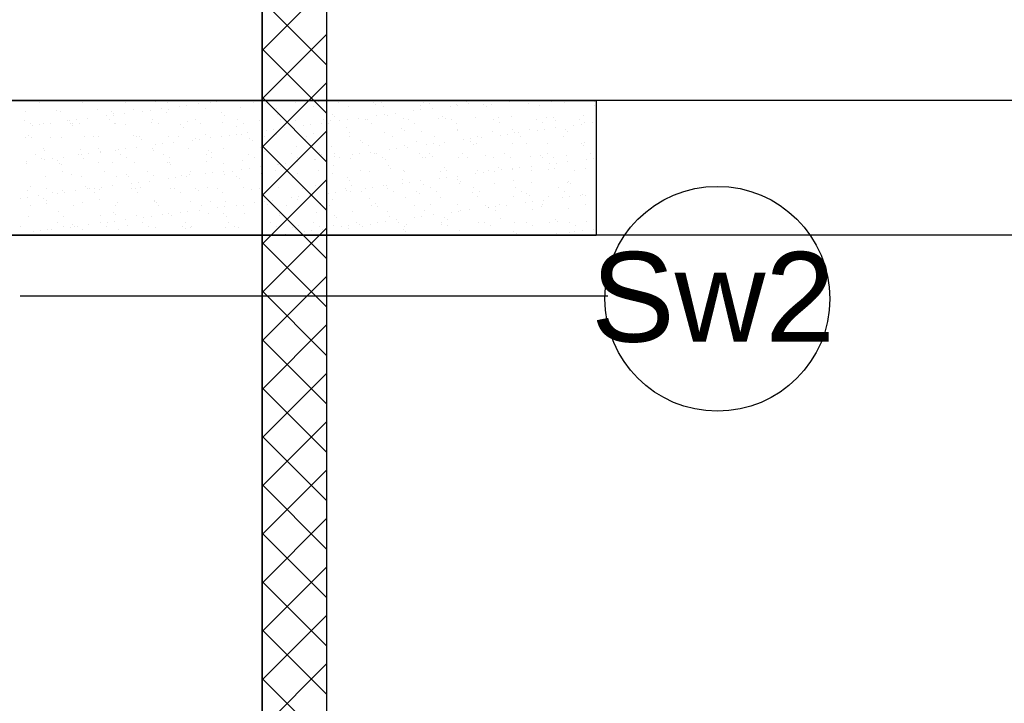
# Model space of a CAD drawing. Header units: millimetres. Extents: x -7023 to 53801, y 9849 to 33561.
# Tile 12 of 256: x 7956 to 8139, y 15865 to 15992. Entities that reach past the tile are written whole.
import ezdxf

# ---------------------------------------------------------------- set-up
doc = ezdxf.new("R2010")
doc.units = ezdxf.units.MM
doc.layers.add('.IE_podklad', color=252, linetype='Continuous')
doc.styles.add('Opisowy', font='arial.ttf')

msp = doc.modelspace()

# ---------------------------------------------------------------- linework, layer by layer
at = {"layer": '.IE_podklad', "lineweight": 35}
msp.add_line((8001.06, 16101.14), (8001.06, 15795.14), dxfattribs=at)
at = {"layer": '.IE_podklad'}
for p, q in [((8013.06, 15795.14), (8013.06, 16101.14)), ((8001.06, 15985.91), (8013.06, 15997.91)), ((8013.06, 15983.17), (8001.06, 15995.17)), ((8001.06, 15976.93), (8013.06, 15988.93)), ((8013.06, 15974.19), (8001.06, 15986.19)), ((8001.06, 15967.95), (8013.06, 15979.95)), ((7831, 15976.64), (8063, 15976.64)), ((7959.87, 15976.2), (7959.87, 15976.2)), ((7967.78, 15976.22), (7967.78, 15976.22)), ((7975.69, 15976.23), (7975.69, 15976.23)), ((7981.22, 15976.45), (7981.22, 15976.45)), ((7983.6, 15976.24), (7983.6, 15976.24)), ((7989.2, 15976), (7989.2, 15976)), ((7991.51, 15976.26), (7991.51, 15976.26)), ((7992.65, 15976.45), (7992.65, 15976.45)), ((7993.97, 15976.62), (7993.97, 15976.62)), ((7999.42, 15976.27), (7999.42, 15976.27)), ((8013.06, 15965.21), (8001.06, 15977.21)), ((8001.23, 15976.57), (8001.23, 15976.57)), ((8001.7, 15976.14), (8001.7, 15976.14)), ((8007.33, 15976.29), (8007.33, 15976.29)), ((8011.54, 15976.34), (8011.54, 15976.34)), ((8015.24, 15976.3), (8015.24, 15976.3)), ((8021.7, 15976.25), (8021.7, 15976.25)), ((8023.15, 15976.32), (8023.15, 15976.32)), ((8031.06, 15976.33), (8031.06, 15976.33)), ((8032.02, 15976.03), (8032.02, 15976.03)), ((8038.97, 15976.34), (8038.97, 15976.34)), ((8039.4, 15976.03), (8039.4, 15976.03)), ((8042.18, 15975.94), (8042.18, 15975.94)), ((8042.85, 15976.48), (8042.85, 15976.48)), ((8046.88, 15976.36), (8046.88, 15976.36)), ((8050.51, 15976.07), (8050.51, 15976.07)), ((8054.79, 15976.37), (8054.79, 15976.37)), ((8057.16, 15976.16), (8057.16, 15976.16)), ((8062.7, 15976.39), (8062.7, 15976.39)), ((8063, 15976.64), (8063, 15951.55)), ((7957.13, 15974.65), (7957.13, 15974.65)), ((7962.95, 15974.74), (7962.95, 15974.74)), ((7963.63, 15974.62), (7963.63, 15974.62)), ((7970.49, 15974.87), (7970.49, 15974.87)), ((7973.11, 15974.65), (7973.11, 15974.65)), ((7973.58, 15974.22), (7973.58, 15974.22)), ((7975.53, 15974.2), (7975.53, 15974.2)), ((7977.14, 15974.95), (7977.14, 15974.95)), ((7978.98, 15974.65), (7978.98, 15974.65)), ((7980.3, 15974.82), (7980.3, 15974.82)), ((7982.36, 15975.1), (7982.36, 15975.1)), ((7983.43, 15974.42), (7983.43, 15974.42)), ((7983.63, 15974.92), (7983.63, 15974.92)), ((7985.81, 15975.55), (7985.81, 15975.55)), ((7987.13, 15975.72), (7987.13, 15975.72)), ((7990.49, 15975.17), (7990.49, 15975.17)), ((7993.59, 15974.34), (7993.59, 15974.34)), ((7997.14, 15975.25), (7997.14, 15975.25)), ((8003.64, 15975.22), (8003.64, 15975.22)), ((8003.91, 15974.11), (8003.91, 15974.11)), ((8010.5, 15975.47), (8010.5, 15975.47)), ((8017.15, 15975.55), (8017.15, 15975.55)), ((8022.17, 15975.82), (8022.17, 15975.82)), ((8023.65, 15975.52), (8023.65, 15975.52)), ((8025.73, 15974.23), (8025.73, 15974.23)), ((8029.18, 15974.68), (8029.18, 15974.68)), ((8030.5, 15974.86), (8030.5, 15974.86)), ((8030.51, 15975.77), (8030.51, 15975.77)), ((8032.56, 15975.13), (8032.56, 15975.13)), ((8036.01, 15975.58), (8036.01, 15975.58)), ((8037.16, 15975.85), (8037.16, 15975.85)), ((8037.34, 15975.76), (8037.34, 15975.76)), ((8042.65, 15975.51), (8042.65, 15975.51)), ((8043.65, 15975.82), (8043.65, 15975.82)), ((8052.5, 15975.72), (8052.5, 15975.72)), ((8062.66, 15975.63), (8062.66, 15975.63)), ((7957, 15972.98), (7957, 15972.98)), ((7958.07, 15972.3), (7958.07, 15972.3)), ((7960.56, 15972.27), (7960.56, 15972.27)), ((7961.85, 15972.39), (7961.85, 15972.39)), ((7964.91, 15972.99), (7964.91, 15972.99)), ((7965.3, 15972.85), (7965.3, 15972.85)), ((7965.48, 15972.42), (7965.48, 15972.42)), ((7965.98, 15972.31), (7965.98, 15972.31)), ((7966.62, 15973.02), (7966.62, 15973.02)), ((7967.21, 15972.35), (7967.21, 15972.35)), ((7968.69, 15973.29), (7968.69, 15973.29)), ((7972.14, 15973.75), (7972.14, 15973.75)), ((7972.82, 15973.01), (7972.82, 15973.01)), ((7973.46, 15973.92), (7973.46, 15973.92)), ((7973.71, 15972.32), (7973.71, 15972.32)), ((7973.89, 15972.33), (7973.89, 15972.33)), ((7980.57, 15972.57), (7980.57, 15972.57)), ((7980.73, 15973.02), (7980.73, 15973.02)), ((7981.8, 15972.34), (7981.8, 15972.34)), ((7987.22, 15972.66), (7987.22, 15972.66)), ((7988.64, 15973.04), (7988.64, 15973.04)), ((7989.71, 15972.35), (7989.71, 15972.35)), ((7993.72, 15972.62), (7993.72, 15972.62)), ((7994.06, 15973.91), (7994.06, 15973.91)), ((7996.55, 15973.05), (7996.55, 15973.05)), ((7997.62, 15972.37), (7997.62, 15972.37)), ((8000.58, 15972.87), (8000.58, 15972.87)), ((8004.46, 15973.07), (8004.46, 15973.07)), ((8005.53, 15972.38), (8005.53, 15972.38)), ((8007.23, 15972.96), (8007.23, 15972.96)), ((8012.05, 15972.43), (8012.05, 15972.43)), ((8012.37, 15973.08), (8012.37, 15973.08)), ((8013.44, 15972.4), (8013.44, 15972.4)), ((8013.72, 15972.92), (8013.72, 15972.92)), ((8014.07, 15974.02), (8014.07, 15974.02)), ((8014.54, 15973.6), (8014.54, 15973.6)), ((8015.5, 15972.88), (8015.5, 15972.88)), ((8016.83, 15973.06), (8016.83, 15973.06)), ((8018.89, 15973.33), (8018.89, 15973.33)), ((8020.28, 15973.09), (8020.28, 15973.09)), ((8020.58, 15973.17), (8020.58, 15973.17)), ((8021.35, 15972.41), (8021.35, 15972.41)), ((8022.34, 15973.78), (8022.34, 15973.78)), ((8023.66, 15973.96), (8023.66, 15973.96)), ((8024.38, 15973.8), (8024.38, 15973.8)), ((8027.23, 15973.26), (8027.23, 15973.26)), ((8028.19, 15973.11), (8028.19, 15973.11)), ((8029.26, 15972.43), (8029.26, 15972.43)), ((8033.73, 15973.23), (8033.73, 15973.23)), ((8034.55, 15973.71), (8034.55, 15973.71)), ((8035.01, 15973.28), (8035.01, 15973.28)), ((8036.1, 15973.12), (8036.1, 15973.12)), ((8037.17, 15972.44), (8037.17, 15972.44)), ((8040.59, 15973.47), (8040.59, 15973.47)), ((8044.01, 15973.14), (8044.01, 15973.14)), ((8044.86, 15973.49), (8044.86, 15973.49)), ((8045.08, 15972.46), (8045.08, 15972.46)), ((8047.24, 15973.56), (8047.24, 15973.56)), ((8051.92, 15973.15), (8051.92, 15973.15)), ((8052.99, 15972.47), (8052.99, 15972.47)), ((8053.74, 15973.53), (8053.74, 15973.53)), ((8055.02, 15973.4), (8055.02, 15973.4)), ((8055.49, 15972.97), (8055.49, 15972.97)), ((8059.82, 15973.17), (8059.82, 15973.17)), ((8060.6, 15973.77), (8060.6, 15973.77)), ((8060.9, 15972.48), (8060.9, 15972.48)), ((8062.25, 15972.46), (8062.25, 15972.46)), ((7958.46, 15971.95), (7958.46, 15971.95)), ((7959.79, 15972.12), (7959.79, 15972.12)), ((7965.95, 15971.99), (7965.95, 15971.99)), ((7975.79, 15972.19), (7975.79, 15972.19)), ((7985.96, 15972.11), (7985.96, 15972.11)), ((7986.42, 15971.68), (7986.42, 15971.68)), ((7996.27, 15971.88), (7996.27, 15971.88)), ((7998.38, 15970.63), (7998.38, 15970.63)), ((8001.06, 15958.97), (8013.06, 15970.97)), ((8001.83, 15971.08), (8001.83, 15971.08)), ((8003.15, 15971.26), (8003.15, 15971.26)), ((8005.22, 15971.53), (8005.22, 15971.53)), ((8006.43, 15971.79), (8006.43, 15971.79)), ((8006.9, 15971.37), (8006.9, 15971.37)), ((8008.67, 15971.98), (8008.67, 15971.98)), ((8009.99, 15972.16), (8009.99, 15972.16)), ((8010.66, 15970.57), (8010.66, 15970.57)), ((8016.75, 15971.57), (8016.75, 15971.57)), ((8017.31, 15970.66), (8017.31, 15970.66)), ((8023.81, 15970.63), (8023.81, 15970.63)), ((8026.91, 15971.48), (8026.91, 15971.48)), ((8027.38, 15971.05), (8027.38, 15971.05)), ((8030.67, 15970.88), (8030.67, 15970.88)), ((8037.22, 15971.26), (8037.22, 15971.26)), ((8037.32, 15970.96), (8037.32, 15970.96)), ((8043.81, 15970.93), (8043.81, 15970.93)), ((8047.39, 15971.17), (8047.39, 15971.17)), ((8047.86, 15970.74), (8047.86, 15970.74)), ((8048.58, 15970.66), (8048.58, 15970.66)), ((8050.67, 15971.18), (8050.67, 15971.18)), ((8052.03, 15971.11), (8052.03, 15971.11)), ((8053.35, 15971.29), (8053.35, 15971.29)), ((8055.42, 15971.56), (8055.42, 15971.56)), ((8057.32, 15971.26), (8057.32, 15971.26)), ((8057.7, 15970.95), (8057.7, 15970.95)), ((8058.87, 15972.01), (8058.87, 15972.01)), ((8060.19, 15972.19), (8060.19, 15972.19)), ((7957.29, 15969.76), (7957.29, 15969.76)), ((7957.84, 15970.19), (7957.84, 15970.19)), ((7958.31, 15969.76), (7958.31, 15969.76)), ((7961.92, 15969.84), (7961.92, 15969.84)), ((7963.79, 15969.73), (7963.79, 15969.73)), ((7968.16, 15969.96), (7968.16, 15969.96)), ((7969.83, 15969.86), (7969.83, 15969.86)), ((7970.65, 15969.97), (7970.65, 15969.97)), ((7977.3, 15970.06), (7977.3, 15970.06)), ((7977.74, 15969.87), (7977.74, 15969.87)), ((7978.32, 15969.88), (7978.32, 15969.88)), ((7978.79, 15969.45), (7978.79, 15969.45)), ((7983.79, 15970.03), (7983.79, 15970.03)), ((7984.7, 15968.83), (7984.7, 15968.83)), ((7985.65, 15969.88), (7985.65, 15969.88)), ((7988.15, 15969.28), (7988.15, 15969.28)), ((7988.63, 15969.65), (7988.63, 15969.65)), ((7989.48, 15969.46), (7989.48, 15969.46)), ((7990.65, 15970.27), (7990.65, 15970.27)), ((7991.54, 15969.73), (7991.54, 15969.73)), ((7993.56, 15969.9), (7993.56, 15969.9)), ((7994.99, 15970.18), (7994.99, 15970.18)), ((7996.31, 15970.36), (7996.31, 15970.36)), ((7997.3, 15970.36), (7997.3, 15970.36)), ((7998.8, 15969.57), (7998.8, 15969.57)), ((7999.27, 15969.14), (7999.27, 15969.14)), ((8001.47, 15969.91), (8001.47, 15969.91)), ((8003.8, 15970.33), (8003.8, 15970.33)), ((8009.11, 15969.34), (8009.11, 15969.34)), ((8009.38, 15969.93), (8009.38, 15969.93)), ((8017.29, 15969.94), (8017.29, 15969.94)), ((8019.27, 15969.25), (8019.27, 15969.25)), ((8019.74, 15968.82), (8019.74, 15968.82)), ((8025.2, 15969.96), (8025.2, 15969.96)), ((8029.59, 15969.03), (8029.59, 15969.03)), ((8033.11, 15969.97), (8033.11, 15969.97)), ((8034.91, 15968.86), (8034.91, 15968.86)), ((8038.36, 15969.31), (8038.36, 15969.31)), ((8039.68, 15969.49), (8039.68, 15969.49)), ((8039.75, 15968.94), (8039.75, 15968.94)), ((8041.02, 15969.98), (8041.02, 15969.98)), ((8041.74, 15969.76), (8041.74, 15969.76)), ((8045.19, 15970.21), (8045.19, 15970.21)), ((8046.52, 15970.39), (8046.52, 15970.39)), ((8047.4, 15968.66), (8047.4, 15968.66)), ((8048.93, 15970), (8048.93, 15970)), ((8050.07, 15968.72), (8050.07, 15968.72)), ((8053.9, 15968.63), (8053.9, 15968.63)), ((8056.84, 15970.01), (8056.84, 15970.01)), ((8060.23, 15968.63), (8060.23, 15968.63)), ((8060.76, 15968.88), (8060.76, 15968.88)), ((7960.52, 15967.74), (7960.52, 15967.74)), ((7960.72, 15967.38), (7960.72, 15967.38)), ((7967.37, 15967.46), (7967.37, 15967.46)), ((7970.69, 15967.65), (7970.69, 15967.65)), ((7971.03, 15967.03), (7971.03, 15967.03)), ((7971.15, 15967.22), (7971.15, 15967.22)), ((7973.87, 15967.43), (7973.87, 15967.43)), ((7974.48, 15967.48), (7974.48, 15967.48)), ((7975.8, 15967.66), (7975.8, 15967.66)), ((7977.87, 15967.93), (7977.87, 15967.93)), ((7980.73, 15967.68), (7980.73, 15967.68)), ((7981, 15967.42), (7981, 15967.42)), ((7981.32, 15968.38), (7981.32, 15968.38)), ((7982.64, 15968.56), (7982.64, 15968.56)), ((7987.38, 15967.76), (7987.38, 15967.76)), ((7991.16, 15967.34), (7991.16, 15967.34)), ((7991.63, 15966.91), (7991.63, 15966.91)), ((7993.88, 15967.73), (7993.88, 15967.73)), ((8000.74, 15967.98), (8000.74, 15967.98)), ((8013.06, 15956.23), (8001.06, 15968.23)), ((8001.48, 15967.11), (8001.48, 15967.11)), ((8007.39, 15968.06), (8007.39, 15968.06)), ((8011.64, 15967.02), (8011.64, 15967.02)), ((8013.88, 15968.03), (8013.88, 15968.03)), ((8019.17, 15966.79), (8019.17, 15966.79)), ((8020.74, 15968.28), (8020.74, 15968.28)), ((8021.23, 15967.06), (8021.23, 15967.06)), ((8021.95, 15966.8), (8021.95, 15966.8)), ((8024.68, 15967.51), (8024.68, 15967.51)), ((8026, 15967.69), (8026, 15967.69)), ((8027.39, 15968.36), (8027.39, 15968.36)), ((8028.07, 15967.96), (8028.07, 15967.96)), ((8031.52, 15968.41), (8031.52, 15968.41)), ((8032.84, 15968.59), (8032.84, 15968.59)), ((8033.89, 15968.33), (8033.89, 15968.33)), ((8040.22, 15968.51), (8040.22, 15968.51)), ((8040.75, 15968.58), (8040.75, 15968.58)), ((8053.97, 15966.79), (8053.97, 15966.79)), ((8060.7, 15968.2), (8060.7, 15968.2)), ((8061.88, 15966.81), (8061.88, 15966.81)), ((7957.36, 15965.23), (7957.36, 15965.23)), ((7959.05, 15966.62), (7959.05, 15966.62)), ((7960.12, 15965.94), (7960.12, 15965.94)), ((7960.81, 15965.68), (7960.81, 15965.68)), ((7962.13, 15965.85), (7962.13, 15965.85)), ((7963.05, 15965.42), (7963.05, 15965.42)), ((7963.52, 15964.99), (7963.52, 15964.99)), ((7964.19, 15966.13), (7964.19, 15966.13)), ((7966.96, 15966.63), (7966.96, 15966.63)), ((7967.64, 15966.58), (7967.64, 15966.58)), ((7968.03, 15965.95), (7968.03, 15965.95)), ((7968.97, 15966.75), (7968.97, 15966.75)), ((7970.81, 15965.08), (7970.81, 15965.08)), ((7973.36, 15965.19), (7973.36, 15965.19)), ((7974.87, 15966.65), (7974.87, 15966.65)), ((7975.94, 15965.97), (7975.94, 15965.97)), ((7977.46, 15965.16), (7977.46, 15965.16)), ((7982.78, 15966.66), (7982.78, 15966.66)), ((7983.53, 15965.11), (7983.53, 15965.11)), ((7983.85, 15965.98), (7983.85, 15965.98)), ((7983.95, 15965.13), (7983.95, 15965.13)), ((7990.69, 15966.68), (7990.69, 15966.68)), ((7990.81, 15965.38), (7990.81, 15965.38)), ((7991.76, 15965.99), (7991.76, 15965.99)), ((7997.46, 15965.46), (7997.46, 15965.46)), ((7998.6, 15966.69), (7998.6, 15966.69)), ((7999.67, 15966.01), (7999.67, 15966.01)), ((8003.96, 15965.43), (8003.96, 15965.43)), ((8005.49, 15964.99), (8005.49, 15964.99)), ((8006.51, 15966.71), (8006.51, 15966.71)), ((8007.56, 15965.26), (8007.56, 15965.26)), ((8007.58, 15966.02), (8007.58, 15966.02)), ((8010.82, 15965.68), (8010.82, 15965.68)), ((8011.01, 15965.71), (8011.01, 15965.71)), ((8012.11, 15966.6), (8012.11, 15966.6)), ((8012.33, 15965.89), (8012.33, 15965.89)), ((8014.39, 15966.16), (8014.39, 15966.16)), ((8014.42, 15966.72), (8014.42, 15966.72)), ((8015.49, 15966.04), (8015.49, 15966.04)), ((8017.47, 15965.77), (8017.47, 15965.77)), ((8017.84, 15966.61), (8017.84, 15966.61)), ((8022.33, 15966.73), (8022.33, 15966.73)), ((8023.4, 15966.05), (8023.4, 15966.05)), ((8023.97, 15965.73), (8023.97, 15965.73)), ((8030.24, 15966.75), (8030.24, 15966.75)), ((8030.83, 15965.98), (8030.83, 15965.98)), ((8031.31, 15966.07), (8031.31, 15966.07)), ((8032.12, 15966.71), (8032.12, 15966.71)), ((8032.58, 15966.28), (8032.58, 15966.28)), ((8037.48, 15966.07), (8037.48, 15966.07)), ((8038.15, 15966.76), (8038.15, 15966.76)), ((8039.22, 15966.08), (8039.22, 15966.08)), ((8042.43, 15966.49), (8042.43, 15966.49)), ((8043.97, 15966.03), (8043.97, 15966.03)), ((8046.06, 15966.78), (8046.06, 15966.78)), ((8047.13, 15966.09), (8047.13, 15966.09)), ((8050.83, 15966.28), (8050.83, 15966.28)), ((8052.59, 15966.4), (8052.59, 15966.4)), ((8053.06, 15965.97), (8053.06, 15965.97)), ((8055.04, 15966.11), (8055.04, 15966.11)), ((8055.69, 15965.02), (8055.69, 15965.02)), ((8057.48, 15966.37), (8057.48, 15966.37)), ((8057.76, 15965.29), (8057.76, 15965.29)), ((8061.21, 15965.75), (8061.21, 15965.75)), ((8062.53, 15965.92), (8062.53, 15965.92)), ((8062.91, 15966.18), (8062.91, 15966.18)), ((8062.95, 15966.12), (8062.95, 15966.12)), ((7957.45, 15964.86), (7957.45, 15964.86)), ((7963.95, 15964.83), (7963.95, 15964.83)), ((7963.97, 15963.48), (7963.97, 15963.48)), ((7971.88, 15963.49), (7971.88, 15963.49)), ((7979.79, 15963.51), (7979.79, 15963.51)), ((7983.99, 15964.68), (7983.99, 15964.68)), ((7987.7, 15963.52), (7987.7, 15963.52)), ((7991.82, 15963.19), (7991.82, 15963.19)), ((7993.84, 15964.88), (7993.84, 15964.88)), ((7993.88, 15963.46), (7993.88, 15963.46)), ((7995.61, 15963.54), (7995.61, 15963.54)), ((7997.33, 15963.91), (7997.33, 15963.91)), ((7998.66, 15964.09), (7998.66, 15964.09)), ((8000.72, 15964.36), (8000.72, 15964.36)), ((8003.52, 15963.55), (8003.52, 15963.55)), ((8004, 15964.8), (8004, 15964.8)), ((8004.17, 15964.81), (8004.17, 15964.81)), ((8004.47, 15964.37), (8004.47, 15964.37)), ((8007.55, 15963.17), (8007.55, 15963.17)), ((8011.43, 15963.57), (8011.43, 15963.57)), ((8014.04, 15963.14), (8014.04, 15963.14)), ((8014.32, 15964.57), (8014.32, 15964.57)), ((8019.34, 15963.58), (8019.34, 15963.58)), ((8020.9, 15963.38), (8020.9, 15963.38)), ((8024.48, 15964.48), (8024.48, 15964.48)), ((8024.95, 15964.05), (8024.95, 15964.05)), ((8027.25, 15963.6), (8027.25, 15963.6)), ((8027.55, 15963.47), (8027.55, 15963.47)), ((8034.05, 15963.44), (8034.05, 15963.44)), ((8034.79, 15964.26), (8034.79, 15964.26)), ((8035.16, 15963.61), (8035.16, 15963.61)), ((8040.91, 15963.68), (8040.91, 15963.68)), ((8042.02, 15963.22), (8042.02, 15963.22)), ((8043.07, 15963.62), (8043.07, 15963.62)), ((8044.09, 15963.49), (8044.09, 15963.49)), ((8044.96, 15964.17), (8044.96, 15964.17)), ((8045.43, 15963.74), (8045.43, 15963.74)), ((8047.54, 15963.95), (8047.54, 15963.95)), ((8047.56, 15963.77), (8047.56, 15963.77)), ((8048.86, 15964.12), (8048.86, 15964.12)), ((8050.92, 15964.39), (8050.92, 15964.39)), ((8050.98, 15963.64), (8050.98, 15963.64)), ((8054.06, 15963.74), (8054.06, 15963.74)), ((8054.37, 15964.85), (8054.37, 15964.85)), ((8055.27, 15963.95), (8055.27, 15963.95)), ((8058.89, 15963.65), (8058.89, 15963.65)), ((8060.92, 15963.99), (8060.92, 15963.99)), ((7960.88, 15962.48), (7960.88, 15962.48)), ((7965.73, 15962.96), (7965.73, 15962.96)), ((7967.53, 15962.57), (7967.53, 15962.57)), ((7974.03, 15962.53), (7974.03, 15962.53)), ((7975.89, 15962.88), (7975.89, 15962.88)), ((7976.36, 15962.45), (7976.36, 15962.45)), ((7978.14, 15961.39), (7978.14, 15961.39)), ((7980.21, 15961.66), (7980.21, 15961.66)), ((7980.89, 15962.78), (7980.89, 15962.78)), ((7983.66, 15962.11), (7983.66, 15962.11)), ((7984.98, 15962.29), (7984.98, 15962.29)), ((7986.2, 15962.65), (7986.2, 15962.65)), ((7987.05, 15962.56), (7987.05, 15962.56)), ((7987.54, 15962.87), (7987.54, 15962.87)), ((7990.5, 15963.01), (7990.5, 15963.01)), ((7994.04, 15962.84), (7994.04, 15962.84)), ((7996.37, 15962.57), (7996.37, 15962.57)), ((7996.84, 15962.14), (7996.84, 15962.14)), ((8000.9, 15963.08), (8000.9, 15963.08)), ((8001.06, 15949.99), (8013.06, 15961.99)), ((8006.68, 15962.34), (8006.68, 15962.34)), ((8016.85, 15962.25), (8016.85, 15962.25)), ((8017.31, 15961.82), (8017.31, 15961.82)), ((8027.16, 15962.03), (8027.16, 15962.03)), ((8028.35, 15961.42), (8028.35, 15961.42)), ((8030.41, 15961.69), (8030.41, 15961.69)), ((8033.86, 15962.15), (8033.86, 15962.15)), ((8035.18, 15962.32), (8035.18, 15962.32)), ((8037.25, 15962.59), (8037.25, 15962.59)), ((8037.32, 15961.94), (8037.32, 15961.94)), ((8037.79, 15961.51), (8037.79, 15961.51)), ((8040.7, 15963.05), (8040.7, 15963.05)), ((8047.64, 15961.72), (8047.64, 15961.72)), ((8050.99, 15961.39), (8050.99, 15961.39)), ((8057.64, 15961.47), (8057.64, 15961.47)), ((8057.8, 15961.63), (8057.8, 15961.63)), ((7957.61, 15959.97), (7957.61, 15959.97)), ((7958.09, 15960.74), (7958.09, 15960.74)), ((7961.1, 15960.26), (7961.1, 15960.26)), ((7962.17, 15959.58), (7962.17, 15959.58)), ((7964.11, 15959.94), (7964.11, 15959.94)), ((7964.47, 15959.59), (7964.47, 15959.59)), ((7966.54, 15959.86), (7966.54, 15959.86)), ((7968.26, 15960.65), (7968.26, 15960.65)), ((7968.72, 15960.22), (7968.72, 15960.22)), ((7969.01, 15960.27), (7969.01, 15960.27)), ((7969.99, 15960.31), (7969.99, 15960.31)), ((7970.08, 15959.59), (7970.08, 15959.59)), ((7970.97, 15960.18), (7970.97, 15960.18)), ((7971.31, 15960.49), (7971.31, 15960.49)), ((7973.37, 15960.76), (7973.37, 15960.76)), ((7976.82, 15961.21), (7976.82, 15961.21)), ((7976.92, 15960.29), (7976.92, 15960.29)), ((7977.62, 15960.27), (7977.62, 15960.27)), ((7977.99, 15959.61), (7977.99, 15959.61)), ((7978.57, 15960.42), (7978.57, 15960.42)), ((7984.11, 15960.24), (7984.11, 15960.24)), ((7984.83, 15960.3), (7984.83, 15960.3)), ((7985.9, 15959.62), (7985.9, 15959.62)), ((7988.73, 15960.34), (7988.73, 15960.34)), ((7989.2, 15959.91), (7989.2, 15959.91)), ((7990.97, 15960.49), (7990.97, 15960.49)), ((7992.74, 15960.32), (7992.74, 15960.32)), ((7993.81, 15959.63), (7993.81, 15959.63)), ((7997.62, 15960.57), (7997.62, 15960.57)), ((7999.05, 15960.11), (7999.05, 15960.11)), ((8000.65, 15960.33), (8000.65, 15960.33)), ((8001.72, 15959.65), (8001.72, 15959.65)), ((8004.12, 15960.54), (8004.12, 15960.54)), ((8008.56, 15960.34), (8008.56, 15960.34)), ((8009.21, 15960.02), (8009.21, 15960.02)), ((8009.63, 15959.66), (8009.63, 15959.66)), ((8009.68, 15959.6), (8009.68, 15959.6)), ((8010.98, 15960.79), (8010.98, 15960.79)), ((8014.67, 15959.62), (8014.67, 15959.62)), ((8016.47, 15960.36), (8016.47, 15960.36)), ((8016.74, 15959.89), (8016.74, 15959.89)), ((8017.54, 15959.68), (8017.54, 15959.68)), ((8017.63, 15960.87), (8017.63, 15960.87)), ((8019.52, 15959.8), (8019.52, 15959.8)), ((8020.19, 15960.35), (8020.19, 15960.35)), ((8021.51, 15960.52), (8021.51, 15960.52)), ((8023.57, 15960.79), (8023.57, 15960.79)), ((8024.13, 15960.84), (8024.13, 15960.84)), ((8024.38, 15960.37), (8024.38, 15960.37)), ((8025.45, 15959.69), (8025.45, 15959.69)), ((8027.02, 15961.25), (8027.02, 15961.25)), ((8029.69, 15959.71), (8029.69, 15959.71)), ((8030.99, 15961.09), (8030.99, 15961.09)), ((8032.29, 15960.39), (8032.29, 15960.39)), ((8033.36, 15959.71), (8033.36, 15959.71)), ((8037.64, 15961.17), (8037.64, 15961.17)), ((8040, 15959.49), (8040, 15959.49)), ((8040.2, 15960.4), (8040.2, 15960.4)), ((8041.27, 15959.72), (8041.27, 15959.72)), ((8044.13, 15961.14), (8044.13, 15961.14)), ((8048.11, 15960.42), (8048.11, 15960.42)), ((8049.18, 15959.73), (8049.18, 15959.73)), ((8056.02, 15960.43), (8056.02, 15960.43)), ((8057.09, 15959.75), (8057.09, 15959.75)), ((8058.27, 15961.2), (8058.27, 15961.2)), ((7956.31, 15958.51), (7956.31, 15958.51)), ((7957.63, 15958.69), (7957.63, 15958.69)), ((7959.7, 15958.96), (7959.7, 15958.96)), ((7960.62, 15958.42), (7960.62, 15958.42)), ((7961.09, 15957.99), (7961.09, 15957.99)), ((7963.15, 15959.41), (7963.15, 15959.41)), ((7967.69, 15957.67), (7967.69, 15957.67)), ((7970.93, 15958.19), (7970.93, 15958.19)), ((7981.05, 15957.89), (7981.05, 15957.89)), ((7981.1, 15958.11), (7981.1, 15958.11)), ((7981.57, 15957.68), (7981.57, 15957.68)), ((7987.7, 15957.97), (7987.7, 15957.97)), ((7991.41, 15957.88), (7991.41, 15957.88)), ((7994.2, 15957.94), (7994.2, 15957.94)), ((8001, 15957.82), (8001, 15957.82)), ((8013.06, 15947.25), (8001.06, 15959.25)), ((8001.06, 15958.19), (8001.06, 15958.19)), ((8001.57, 15957.8), (8001.57, 15957.8)), ((8003.06, 15958.09), (8003.06, 15958.09)), ((8006.51, 15958.55), (8006.51, 15958.55)), ((8007.71, 15958.27), (8007.71, 15958.27)), ((8007.83, 15958.72), (8007.83, 15958.72)), ((8009.9, 15958.99), (8009.9, 15958.99)), ((8013.35, 15959.45), (8013.35, 15959.45)), ((8014.2, 15958.24), (8014.2, 15958.24)), ((8021.06, 15958.49), (8021.06, 15958.49)), ((8027.71, 15958.57), (8027.71, 15958.57)), ((8030.16, 15959.28), (8030.16, 15959.28)), ((8034.21, 15958.54), (8034.21, 15958.54)), ((8041.07, 15958.79), (8041.07, 15958.79)), ((8047.72, 15958.88), (8047.72, 15958.88)), ((8049.88, 15957.68), (8049.88, 15957.68)), ((8050.16, 15959.4), (8050.16, 15959.4)), ((8050.63, 15958.97), (8050.63, 15958.97)), ((8051.2, 15957.85), (8051.2, 15957.85)), ((8053.26, 15958.12), (8053.26, 15958.12)), ((8054.22, 15958.84), (8054.22, 15958.84)), ((8056.71, 15958.58), (8056.71, 15958.58)), ((8058.04, 15958.75), (8058.04, 15958.75)), ((8060.1, 15959.02), (8060.1, 15959.02)), ((8060.48, 15959.18), (8060.48, 15959.18)), ((8061.08, 15959.09), (8061.08, 15959.09)), ((7958.12, 15957.11), (7958.12, 15957.11)), ((7961.04, 15957.59), (7961.04, 15957.59)), ((7963.3, 15955.97), (7963.3, 15955.97)), ((7966.03, 15957.12), (7966.03, 15957.12)), ((7973.46, 15955.88), (7973.46, 15955.88)), ((7973.94, 15957.13), (7973.94, 15957.13)), ((7974.19, 15957.64), (7974.19, 15957.64)), ((7981.85, 15957.15), (7981.85, 15957.15)), ((7986, 15955.84), (7986, 15955.84)), ((7987.32, 15956.02), (7987.32, 15956.02)), ((7989.39, 15956.29), (7989.39, 15956.29)), ((7989.76, 15957.16), (7989.76, 15957.16)), ((7992.84, 15956.74), (7992.84, 15956.74)), ((7994.16, 15956.92), (7994.16, 15956.92)), ((7996.23, 15957.19), (7996.23, 15957.19)), ((7997.67, 15957.18), (7997.67, 15957.18)), ((7999.68, 15957.65), (7999.68, 15957.65)), ((8002.04, 15957.37), (8002.04, 15957.37)), ((8005.58, 15957.19), (8005.58, 15957.19)), ((8011.14, 15955.89), (8011.14, 15955.89)), ((8011.89, 15957.57), (8011.89, 15957.57)), ((8013.49, 15957.21), (8013.49, 15957.21)), ((8017.79, 15955.98), (8017.79, 15955.98)), ((8021.4, 15957.22), (8021.4, 15957.22)), ((8022.05, 15957.48), (8022.05, 15957.48)), ((8022.52, 15957.05), (8022.52, 15957.05)), ((8024.29, 15955.95), (8024.29, 15955.95)), ((8029.31, 15957.23), (8029.31, 15957.23)), ((8031.15, 15956.19), (8031.15, 15956.19)), ((8032.37, 15957.26), (8032.37, 15957.26)), ((8036.2, 15955.88), (8036.2, 15955.88)), ((8037.22, 15957.25), (8037.22, 15957.25)), ((8037.52, 15956.05), (8037.52, 15956.05)), ((8037.8, 15956.28), (8037.8, 15956.28)), ((8039.59, 15956.32), (8039.59, 15956.32)), ((8042.53, 15957.17), (8042.53, 15957.17)), ((8043, 15956.74), (8043, 15956.74)), ((8043.04, 15956.78), (8043.04, 15956.78)), ((8044.29, 15956.25), (8044.29, 15956.25)), ((8044.36, 15956.95), (8044.36, 15956.95)), ((8045.13, 15957.26), (8045.13, 15957.26)), ((8046.43, 15957.22), (8046.43, 15957.22)), ((8051.15, 15956.49), (8051.15, 15956.49)), ((8052.84, 15956.95), (8052.84, 15956.95)), ((8053.03, 15957.28), (8053.03, 15957.28)), ((8057.8, 15956.58), (8057.8, 15956.58)), ((8060.94, 15957.29), (8060.94, 15957.29)), ((7957.77, 15955.07), (7957.77, 15955.07)), ((7964.27, 15955.04), (7964.27, 15955.04)), ((7971.13, 15955.29), (7971.13, 15955.29)), ((7972.33, 15954.04), (7972.33, 15954.04)), ((7973.65, 15954.22), (7973.65, 15954.22)), ((7973.93, 15955.45), (7973.93, 15955.45)), ((7975.71, 15954.49), (7975.71, 15954.49)), ((7977.78, 15955.38), (7977.78, 15955.38)), ((7979.16, 15954.94), (7979.16, 15954.94)), ((7980.49, 15955.12), (7980.49, 15955.12)), ((7982.55, 15955.39), (7982.55, 15955.39)), ((7983.78, 15955.65), (7983.78, 15955.65)), ((7984.27, 15955.34), (7984.27, 15955.34)), ((7991.13, 15955.59), (7991.13, 15955.59)), ((7993.94, 15955.57), (7993.94, 15955.57)), ((7994.41, 15955.14), (7994.41, 15955.14)), ((7997.78, 15955.68), (7997.78, 15955.68)), ((8004.25, 15955.34), (8004.25, 15955.34)), ((8004.28, 15955.64), (8004.28, 15955.64)), ((8014.42, 15955.25), (8014.42, 15955.25)), ((8014.88, 15954.83), (8014.88, 15954.83)), ((8022.53, 15954.08), (8022.53, 15954.08)), ((8023.85, 15954.25), (8023.85, 15954.25)), ((8024.73, 15955.03), (8024.73, 15955.03)), ((8025.92, 15954.52), (8025.92, 15954.52)), ((8026.43, 15954.01), (8026.43, 15954.01)), ((8029.37, 15954.98), (8029.37, 15954.98)), ((8030.69, 15955.15), (8030.69, 15955.15)), ((8032.75, 15955.42), (8032.75, 15955.42)), ((8034.34, 15954.03), (8034.34, 15954.03)), ((8034.89, 15954.94), (8034.89, 15954.94)), ((8035.36, 15954.51), (8035.36, 15954.51)), ((8042.25, 15954.04), (8042.25, 15954.04)), ((8045.21, 15954.72), (8045.21, 15954.72)), ((8050.16, 15954.06), (8050.16, 15954.06)), ((8055.37, 15954.63), (8055.37, 15954.63)), ((8055.84, 15954.2), (8055.84, 15954.2)), ((8058.07, 15954.07), (8058.07, 15954.07)), ((8061.24, 15954.2), (8061.24, 15954.2)), ((7956.31, 15953.2), (7956.31, 15953.2)), ((7958.65, 15952.24), (7958.65, 15952.24)), ((7959.97, 15952.42), (7959.97, 15952.42)), ((7961.2, 15952.69), (7961.2, 15952.69)), ((7962.04, 15952.69), (7962.04, 15952.69)), ((7963.15, 15953.9), (7963.15, 15953.9)), ((7964.22, 15953.22), (7964.22, 15953.22)), ((7965.49, 15953.14), (7965.49, 15953.14)), ((7965.83, 15953.65), (7965.83, 15953.65)), ((7966.29, 15953.22), (7966.29, 15953.22)), ((7966.81, 15953.32), (7966.81, 15953.32)), ((7967.85, 15952.78), (7967.85, 15952.78)), ((7968.88, 15953.59), (7968.88, 15953.59)), ((7971.06, 15953.91), (7971.06, 15953.91)), ((7972.13, 15953.23), (7972.13, 15953.23)), ((7974.35, 15952.75), (7974.35, 15952.75)), ((7976.14, 15953.42), (7976.14, 15953.42)), ((7978.97, 15953.93), (7978.97, 15953.93)), ((7980.04, 15953.24), (7980.04, 15953.24)), ((7981.21, 15952.99), (7981.21, 15952.99)), ((7986.3, 15953.34), (7986.3, 15953.34)), ((7986.77, 15952.91), (7986.77, 15952.91)), ((7986.88, 15953.94), (7986.88, 15953.94)), ((7987.86, 15953.08), (7987.86, 15953.08)), ((7987.95, 15953.26), (7987.95, 15953.26)), ((7994.36, 15953.05), (7994.36, 15953.05)), ((7994.79, 15953.96), (7994.79, 15953.96)), ((7995.86, 15953.27), (7995.86, 15953.27)), ((7996.62, 15953.11), (7996.62, 15953.11)), ((8001.06, 15941.01), (8013.06, 15953.01)), ((8001.22, 15953.29), (8001.22, 15953.29)), ((8002.7, 15953.97), (8002.7, 15953.97)), ((8003.77, 15953.29), (8003.77, 15953.29)), ((8006.78, 15953.02), (8006.78, 15953.02)), ((8007.25, 15952.6), (8007.25, 15952.6)), ((8007.87, 15953.38), (8007.87, 15953.38)), ((8008.85, 15952.28), (8008.85, 15952.28)), ((8010.18, 15952.45), (8010.18, 15952.45)), ((8010.61, 15953.98), (8010.61, 15953.98)), ((8011.68, 15953.3), (8011.68, 15953.3)), ((8012.24, 15952.72), (8012.24, 15952.72)), ((8014.36, 15953.35), (8014.36, 15953.35)), ((8015.69, 15953.18), (8015.69, 15953.18)), ((8017.01, 15953.35), (8017.01, 15953.35)), ((8017.09, 15952.8), (8017.09, 15952.8)), ((8018.52, 15954), (8018.52, 15954)), ((8019.08, 15953.62), (8019.08, 15953.62)), ((8019.59, 15953.32), (8019.59, 15953.32)), ((8021.22, 15953.6), (8021.22, 15953.6)), ((8027.26, 15952.71), (8027.26, 15952.71)), ((8027.5, 15953.33), (8027.5, 15953.33)), ((8027.73, 15952.28), (8027.73, 15952.28)), ((8027.87, 15953.68), (8027.87, 15953.68)), ((8034.37, 15953.65), (8034.37, 15953.65)), ((8035.41, 15953.35), (8035.41, 15953.35)), ((8037.57, 15952.49), (8037.57, 15952.49)), ((8041.23, 15953.9), (8041.23, 15953.9)), ((8043.32, 15953.36), (8043.32, 15953.36)), ((8047.73, 15952.4), (8047.73, 15952.4)), ((8047.88, 15953.98), (8047.88, 15953.98)), ((8051.23, 15953.37), (8051.23, 15953.37)), ((8054.38, 15953.95), (8054.38, 15953.95)), ((8059.06, 15952.31), (8059.06, 15952.31)), ((8059.14, 15953.39), (8059.14, 15953.39)), ((8060.38, 15952.48), (8060.38, 15952.48)), ((8062.44, 15952.76), (8062.44, 15952.76)), ((8063, 15951.55), (7831.01, 15951.55)), ((8005.4, 15951.82), (8005.4, 15951.82)), ((8048.2, 15951.97), (8048.2, 15951.97)), ((8055.61, 15951.86), (8055.61, 15951.86)), ((8057.96, 15951.68), (8057.96, 15951.68)), ((8058.05, 15952.18), (8058.05, 15952.18)), ((8013.06, 15938.27), (8001.06, 15950.27)), ((8001.06, 15932.03), (8013.06, 15944.03)), ((8013.06, 15929.29), (8001.06, 15941.29)), ((8065.18, 15940.31), (7956.19, 15940.31)), ((8001.06, 15923.05), (8013.06, 15935.05)), ((8013.06, 15920.31), (8001.06, 15932.31)), ((8001.06, 15914.07), (8013.06, 15926.07)), ((8013.06, 15911.33), (8001.06, 15923.33)), ((8001.06, 15905.09), (8013.06, 15917.09)), ((8013.06, 15902.35), (8001.06, 15914.35)), ((8001.06, 15896.11), (8013.06, 15908.11)), ((8013.06, 15893.37), (8001.06, 15905.37)), ((8001.06, 15887.13), (8013.06, 15899.13)), ((8013.06, 15884.39), (8001.06, 15896.39)), ((8001.06, 15878.15), (8013.06, 15890.15)), ((8013.06, 15875.41), (8001.06, 15887.41)), ((8001.06, 15869.17), (8013.06, 15881.17)), ((8013.06, 15866.43), (8001.06, 15878.43)), ((8001.06, 15860.19), (8013.06, 15872.19)), ((8013.06, 15857.45), (8001.06, 15869.45))]:
    msp.add_line(p, q, dxfattribs=at)
at = {"layer": '.IE_podklad', "ltscale": 0.5}
for p, q in [((8173, 15976.63), (7830.99, 15976.64)), ((8173, 15951.63), (7831, 15951.64))]:
    msp.add_line(p, q, dxfattribs=at)
at = {"layer": '.IE_podklad'}
msp.add_circle((8085.46, 15939.84), 20.85, dxfattribs=at)

# ---------------------------------------------------------------- texts
at = {"layer": '.IE_podklad', "linetype": 'Continuous', "style": 'Opisowy'}
msp.add_text('Sw2', height=16.64, dxfattribs=at).set_placement((8062.05, 15931.88))

doc.saveas('drawing.dxf')
